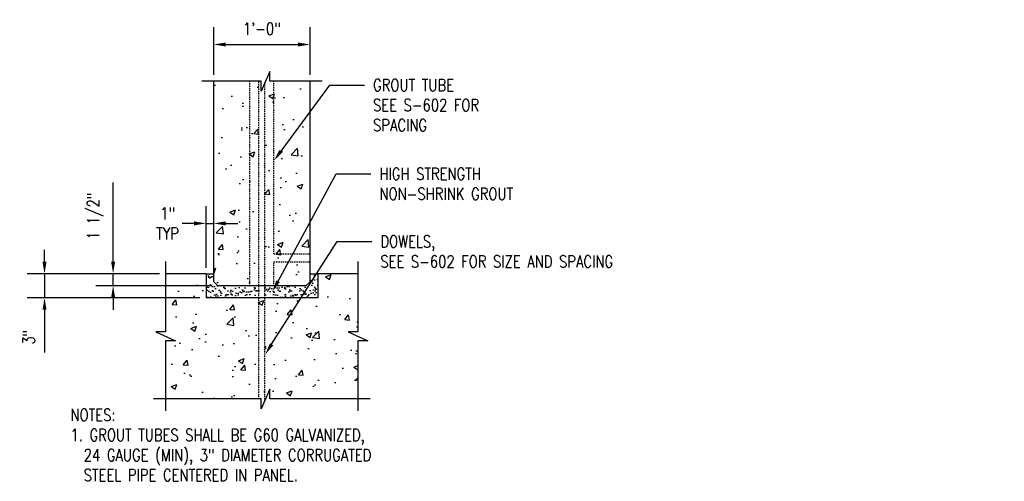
# Model space of a CAD drawing. Header units: inches. Extents: x 225 to 1025, y 378 to 670.
# Tile 2 of 14: x 447 to 570, y 378 to 435. Entities that reach past the tile are written whole.
import ezdxf
from ezdxf import colors
from ezdxf.entities.mleader import LeaderData, LeaderLine
from ezdxf.math import Vec2, Vec3

# ---------------------------------------------------------------- set-up
doc = ezdxf.new("R2010")
doc.units = ezdxf.units.IN
doc.header["$MEASUREMENT"] = 0
doc.linetypes.add('HIDDEN', pattern=[0.375, 0.25, -0.125])
doc.linetypes.add('HIDDEN2', pattern=[0.1875, 0.125, -0.0625])
doc.layers.get('Defpoints').update_dxf_attribs({"color": 243})
for name, color, linetype in [('A-WALL-PATT', 8, 'Continuous'), ('S-ANNO-DIMS', 1, 'Continuous'), ('S-ANNO-PATT', 1, 'Continuous'), ('S-ANNO-TEXT', 2, 'Continuous'), ('S-SECT-CONC', 4, 'Continuous'), ('S-SECT-HIDE', 2, 'HIDDEN')]:
    doc.layers.add(name, color=color, linetype=linetype)
doc.layers.add('S-ANNO-SYMB', color=2, linetype='Continuous', lineweight=25)
doc.styles.add('Annotative', font='romans.shx', dxfattribs={"width": 0.8, "height": 0.125})
doc.dimstyles.new('Annotative', dxfattribs={"dimscale": 0, "dimtxt": 0.125, "dimasz": 0.125, "dimexe": 0.179688, "dimexo": 0.0625, "dimgap": 0.09, "dimtad": 1, "dimdec": 3, "dimzin": 3, "dimdsep": 46, "dimlunit": 4, "dimtxsty": 'Annotative', "dimcen": 0.09, "dimclrt": 2, "dimazin": 2, "dimtfac": 1, "dimtdec": 3, "dimtmove": 1, "dimatfit": 3, "dimfxl": 1, "dimtfill": 1, "dimfrac": 2, "dimtolj": 1, "dimtzin": 0, "dimarcsym": 0})
pattern_1 = [(50, (17.6893, 342.5813), (7.1726, -0.62752), [0.75, -8.25]), (355, (17.689, 342.581), (-1.38751, 7.52192), [0.6, -6.6]), (100.4514, (18.287, 342.529), (5.78509, 6.8944), [0.6374, -7.01142]), (46.1842, (17.689, 344.581), (10.67241, -1.6552), [1.125, -12.375]), (96.6356, (18.579, 344.443), (9.34662, 9.74119), [0.9561, -10.51714]), (351.1842, (17.689, 344.581), (9.34662, 9.74119), [0.9, -9.9]), (21, (18.6893, 344.0813), (5.96907, -4.02619), [0.75, -8.25]), (326, (18.689, 344.081), (2.43315, 7.2515), [0.6, -6.6]), (71.4514, (19.187, 343.746), (8.40222, 3.22531), [0.6374, -7.01142]), (37.5, (17.6893, 342.5813), (0.121599, 3.328939), [0, -6.52, 0, -6.7, 0, -6.625]), (7.5, (17.6893, 342.5813), (2.630695, 3.944117), [0, -3.82, 0, -6.37, 0, -2.525]), (327.5, (15.4593, 342.5813), (5.338224, -0.225549), [0, -2.5, 0, -7.8, 0, -10.35]), (317.5, (14.4593, 342.5813), (5.83186, 1.00105), [0, -3.25, 0, -5.18, 0, -7.35])]

# ---------------------------------------------------------------- blocks, each defined once
blk = doc.blocks.new('*D17')
at = {"layer": 'Defpoints', "color": 0, "transparency": 16777216}
for p in [(483.07, 432.01), (471.06, 427.46), (483.07, 427.46)]:
    blk.add_point(p, dxfattribs=at)
at = {"layer": 'S-ANNO-DIMS', "color": 0, "lineweight": -2, "transparency": 16777216}
for p, q in [((471.06, 428.21), (471.06, 434.16)), ((483.07, 428.21), (483.07, 434.16)), ((472.56, 432.01), (481.57, 432.01))]:
    blk.add_line(p, q, dxfattribs=at)
at = {"layer": 'S-ANNO-DIMS', "color": 0, "transparency": 16777216}
for points in [[(472.56, 432.26), (472.56, 431.76), (471.06, 432.01)], [(481.57, 432.26), (481.57, 431.76), (483.07, 432.01)]]:
    blk.add_solid(points, dxfattribs=at)
at = {"layer": 'S-ANNO-DIMS', "color": 2, "transparency": 16777216, "insert": (477.06, 433.98), "char_height": 1.5, "attachment_point": 5, "style": 'Annotative', "bg_fill": 3, "box_fill_scale": 1.25, "bg_fill_color": 256, "bg_fill_true_color": 13158600, "bg_fill_transparency": 0}
blk.add_mtext('\\A1;1\'-0"', dxfattribs=at)
blk = doc.blocks.new('*D18')
at = {"layer": 'Defpoints', "color": 0, "transparency": 16777216}
for p in [(465.06, 403.42), (449.97, 400.42), (470.1, 400.42)]:
    blk.add_point(p, dxfattribs=at)
at = {"layer": 'S-ANNO-DIMS', "color": 0, "lineweight": -2, "transparency": 16777216}
for p, q in [((449.97, 404.92), (449.97, 406.42)), ((464.31, 403.42), (447.82, 403.42)), ((449.97, 403.42), (449.97, 400.42)), ((469.35, 400.42), (447.82, 400.42)), ((449.97, 398.92), (449.97, 393.6))]:
    blk.add_line(p, q, dxfattribs=at)
at = {"layer": 'S-ANNO-DIMS', "color": 0, "transparency": 16777216}
for points in [[(449.72, 404.92), (450.22, 404.92), (449.97, 403.42)], [(449.72, 398.92), (450.22, 398.92), (449.97, 400.42)]]:
    blk.add_solid(points, dxfattribs=at)
at = {"layer": 'S-ANNO-DIMS', "color": 2, "transparency": 16777216, "insert": (448, 395.51), "char_height": 1.5, "attachment_point": 5, "rotation": 90, "style": 'Annotative', "bg_fill": 3, "box_fill_scale": 1.25, "bg_fill_color": 256, "bg_fill_true_color": 13158600, "bg_fill_transparency": 0}
blk.add_mtext('\\A1;3"', dxfattribs=at)
blk = doc.blocks.new('*D19')
at = {"layer": 'Defpoints', "color": 0, "transparency": 16777216}
for p in [(465.06, 403.42), (458.52, 401.92), (471.57, 401.92)]:
    blk.add_point(p, dxfattribs=at)
at = {"layer": 'S-ANNO-DIMS', "color": 0, "lineweight": -2, "transparency": 16777216}
for p, q in [((458.52, 404.92), (458.52, 414.81)), ((464.31, 403.42), (456.36, 403.42)), ((458.52, 401.92), (458.52, 403.42)), ((470.82, 401.92), (456.36, 401.92)), ((458.52, 400.42), (458.52, 398.92))]:
    blk.add_line(p, q, dxfattribs=at)
at = {"layer": 'S-ANNO-DIMS', "color": 0, "transparency": 16777216}
for points in [[(458.27, 404.92), (458.77, 404.92), (458.52, 403.42)], [(458.27, 400.42), (458.77, 400.42), (458.52, 401.92)]]:
    blk.add_solid(points, dxfattribs=at)
at = {"layer": 'S-ANNO-DIMS', "color": 2, "transparency": 16777216, "insert": (456.3, 410.61), "char_height": 1.5, "attachment_point": 5, "rotation": 90, "style": 'Annotative', "bg_fill": 3, "box_fill_scale": 1.25, "bg_fill_color": 256, "bg_fill_true_color": 13158600, "bg_fill_transparency": 0}
blk.add_mtext('\\A1;1 1/2"', dxfattribs=at)
blk = doc.blocks.new('*D20')
at = {"layer": 'Defpoints', "color": 0, "transparency": 16777216}
for p in [(471.06, 409.7), (470.1, 403.42), (471.06, 403.42)]:
    blk.add_point(p, dxfattribs=at)
at = {"layer": 'S-ANNO-DIMS', "color": 0, "lineweight": -2, "transparency": 16777216}
for p, q in [((470.1, 404.17), (470.1, 411.86)), ((471.06, 404.17), (471.06, 411.86)), ((468.6, 409.7), (467.1, 409.7)), ((470.1, 409.7), (471.06, 409.7)), ((472.56, 409.7), (474.06, 409.7))]:
    blk.add_line(p, q, dxfattribs=at)
at = {"layer": 'S-ANNO-DIMS', "color": 0, "transparency": 16777216}
for points in [[(468.6, 409.95), (468.6, 409.45), (470.1, 409.7)], [(472.56, 409.95), (472.56, 409.45), (471.06, 409.7)]]:
    blk.add_solid(points, dxfattribs=at)
at = {"layer": 'S-ANNO-DIMS', "color": 2, "transparency": 16777216, "insert": (465.31, 409.7), "char_height": 1.5, "attachment_point": 5, "style": 'Annotative', "bg_fill": 3, "box_fill_scale": 1.25, "bg_fill_color": 256, "bg_fill_true_color": 13158600, "bg_fill_transparency": 0}
blk.add_mtext('\\A1;1"\\PTYP', dxfattribs=at)

msp = doc.modelspace()

# ---------------------------------------------------------------- hatches: boundary and pattern name
at = {"layer": 'A-WALL-PATT', "lineweight": -3}
h = msp.add_hatch(dxfattribs=at)
h.set_pattern_fill('AR-CONC', color=8, style=0)
h.set_pattern_definition(pattern_1)
h.paths.add_polyline_path([(483.0666, 427.4556), (478.557, 427.4556), (478.557, 405.9194), (483.0666, 405.9197)], flags=17)
h.paths.add_polyline_path([(483.0666, 405.9197), (478.557, 405.9194), (478.557, 427.4556), (478.0746, 427.4556), (478.0746, 428.6525), (477.4329, 427.2281), (477.4329, 401.9193), (478.557, 401.9193), (478.557, 404.9194), (483.0666, 404.9197)])
h.paths.add_polyline_path([(483.0666, 404.9197), (478.557, 404.9194), (478.557, 401.9193), (482.5544, 401.9193), (483.0666, 402.4312)], flags=17)
h.paths.add_polyline_path([(476.6889, 427.4556), (475.5648, 427.4556), (475.5648, 401.9193), (476.6889, 401.9193)])
h.paths.add_polyline_path([(475.5648, 427.4556), (471.0587, 427.4556), (471.0587, 402.4311), (471.5704, 401.9193), (475.5648, 401.9193)])
h = msp.add_hatch(dxfattribs=at)
h.set_pattern_fill('AR-CONC', color=8, style=0)
h.set_pattern_definition(pattern_1)
h.paths.add_polyline_path([(489.0508, 403.4193), (482.0353, 403.4193), (482.0353, 400.4193), (472.0865, 400.4193), (472.0865, 403.4193), (465.0588, 403.4193), (465.0588, 387.8341), (476.9638, 387.8341), (476.9638, 386.5656), (478.0746, 389.0309), (478.0746, 387.8341), (489.0508, 387.8341)])
at = {"layer": 'A-WALL-PATT'}
h = msp.add_hatch(dxfattribs=at)
h.set_pattern_fill('AR-SAND', color=256, scale=0.47244, style=0)
h.set_pattern_definition([(37.5, (-879.5988, 288.844), (-0.02976055, 0.9103077), [0, -0.71810807, 0, -0.8031472, 0, -0.7677142]), (7.5, (-879.5988, 288.844), (0.8361125, 1.3332933), [0, -0.3874004, 0, -0.64724214, 0, -0.24803075]), (327.5, (-880.1799, 288.844), (1.4712437, 0.00267356), [0, -0.23621976, 0, -0.85039114, 0, -1.11023287]), (317.5, (-880.1799, 288.844), (1.420213, 0.4146486), [0, -0.1181099, 0, -0.55747863, 0, -0.63779335])])
h.paths.add_polyline_path([(484.0264, 403.4193), (483.0666, 403.4193), (483.0666, 402.4312), (482.5544, 401.9193), (477.4329, 401.9193), (477.4329, 400.4193), (484.0264, 400.4193)])
h.paths.add_polyline_path([(476.6889, 401.9193), (471.5704, 401.9193), (471.0587, 402.4311), (471.0587, 403.4192), (470.1012, 403.4193), (470.1012, 400.4193), (476.6889, 400.4193)])

# ---------------------------------------------------------------- linework, layer by layer
at = {"layer": 'S-ANNO-PATT'}
for p, q in [((470.1012, 403.4193), (471.0599, 403.4192)), ((483.0678, 403.4193), (484.0264, 403.4193))]:
    msp.add_line(p, q, dxfattribs=at)
at = {"layer": 'S-ANNO-SYMB'}
for points in [[(489.015, 404.9294), (489.015, 396.1821), (487.8182, 396.1821), (490.2834, 395.0713), (489.015, 395.0713), (489.015, 386.3227)], [(490.5626, 387.8341), (478.0746, 387.8341), (478.0746, 389.0309), (476.9638, 386.5656), (476.9638, 387.8341), (463.5627, 387.8341)]]:
    msp.add_lwpolyline(points, dxfattribs=at)
at = {"layer": 'S-SECT-CONC'}
for p, q in [((471.0587, 402.4311), (471.0587, 427.4556)), ((483.0666, 402.4311), (483.0666, 427.4556)), ((470.1012, 403.4193), (465.0588, 403.4193)), ((470.1012, 403.4193), (470.1012, 400.4193)), ((484.0264, 403.4193), (484.0264, 400.4193)), ((489.0508, 403.4193), (484.0264, 403.4193)), ((471.5704, 401.9193), (471.0587, 402.4311)), ((482.5544, 401.9193), (471.5704, 401.9193)), ((482.5544, 401.9193), (483.0664, 402.4311)), ((484.0264, 400.4193), (470.1012, 400.4193))]:
    msp.add_line(p, q, dxfattribs=at)
msp.add_lwpolyline([(484.5717, 427.4556), (478.0746, 427.4556), (478.0746, 428.6525), (476.9638, 426.1872), (476.9638, 427.4556), (469.5704, 427.4556)], dxfattribs=at)
at = {"layer": 'S-SECT-HIDE', "linetype": 'HIDDEN2'}
for p, q in [((475.5648, 401.9193), (475.5648, 427.4556)), ((476.6889, 387.8341), (476.6889, 427.4556)), ((477.4329, 387.6065), (477.4329, 427.2281)), ((478.557, 405.9194), (478.557, 427.4556)), ((478.557, 405.9194), (483.0677, 405.9197)), ((478.557, 404.9194), (483.0674, 404.9197)), ((478.557, 401.9193), (478.557, 404.9194))]:
    msp.add_line(p, q, dxfattribs=at)

# ---------------------------------------------------------------- texts
at = {"layer": 'S-ANNO-TEXT', "insert": (453.211, 386.5581), "char_height": 1.5, "width": 58.679328, "attachment_point": 1, "style": 'Annotative'}
msp.add_mtext('NOTES:\\P1. GROUT TUBES SHALL BE G60 GALVANIZED, \\P  24 GAUGE (MIN), 3" DIAMETER CORRUGATED\\P  STEEL PIPE CENTERED IN PANEL.', dxfattribs=at)

# ---------------------------------------------------------------- leaders
at = {"layer": 'S-ANNO-DIMS'}
ml = msp.add_multileader_mtext('Standard', dxfattribs=at)
ml.set_content('HIGH STRENGTH\\PNON-SHRINK GROUT', color=2, style='Annotative')
ml.set_leader_properties()
ml.build(insert=Vec2(0, 0))
ml.multileader.update_dxf_attribs({"dogleg_length": 0.36, "arrow_head_size": 1.5, "scale": 12})
ctx = ml.context
ctx.base_point, ctx.scale, ctx.char_height, ctx.arrow_head_size, ctx.landing_gap_size, ctx.plane_origin = Vec3(490.6362, 415.8842), 12, 1.5, 1.5, 1.08, Vec3(486.3162, 412.5883)
notes = []
notes.append((ctx, [(0, (1, 1, 0), (486.3162, 415.8842), (1, 0), 4.32, [(0, [(478.3672, 401.1721)], 0, [])])]))
ctx.mtext.insert, ctx.mtext.flow_direction = Vec3(491.7162, 416.6342), 5
ml = msp.add_multileader_mtext('Standard', dxfattribs=at)
ml.set_content('DOWELS,\\PSEE S-602 FOR SIZE AND SPACING', color=2, style='Annotative')
ml.set_leader_properties()
ml.build(insert=Vec2(0, 0))
ml.multileader.update_dxf_attribs({"dogleg_length": 0.36, "arrow_head_size": 1.5, "scale": 12})
ctx = ml.context
ctx.base_point, ctx.scale, ctx.char_height, ctx.arrow_head_size, ctx.landing_gap_size, ctx.plane_origin = Vec3(490.7561, 407.4436), 12, 1.5, 1.5, 1.08, Vec3(486.4361, 407.4436)
notes.append((ctx, [(0, (1, 1, 0), (486.4361, 407.4436), (1, 0), 4.32, [(0, [(477.4737, 393.3549)], 0, [])])]))
ctx.mtext.insert, ctx.mtext.width, ctx.mtext.flow_direction = Vec3(491.8361, 408.1936), 19.264213, 5
for ctx, leaders in notes:
    for number, flags, end, landing, length, lines in leaders:
        leader = LeaderData()
        leader.index, (leader.has_last_leader_line, leader.has_dogleg_vector, leader.attachment_direction) = number, flags
        leader.last_leader_point, leader.dogleg_vector, leader.dogleg_length = Vec3(end), Vec3(landing), length
        for number, points, colour, breaks in lines:
            line = LeaderLine()
            line.index, line.vertices, line.color, line.breaks = number, Vec3.list(points), colors.encode_raw_color(colour), breaks
            leader.lines.append(line)
        ctx.leaders.append(leader)

# ---------------------------------------------------------------- next in the draw order: dimensions: what is measured, and where the dimension line sits
dim = msp.add_linear_dim(base=(483.0666, 432.0071), p1=(471.0587, 427.4556), p2=(483.0666, 427.4556), dimstyle='Annotative', override={"dimpost": '\\X'}, dxfattribs=at)
dim.commit()
dim.dimension.update_dxf_attribs({"geometry": '*D17', "text_midpoint": (477.0627, 433.9799)})
dim = msp.add_linear_dim(base=(449.9729, 400.4193), p1=(465.0588, 403.4193), p2=(470.1012, 400.4193), angle=90, dimstyle='Annotative', override={"dimpost": '\\X', "dimtmove": 0}, dxfattribs=at)
dim.commit()
dim.dimension.update_dxf_attribs({"geometry": '*D18', "text_midpoint": (449.9729, 395.5107), "dimtype": 160})

# ---------------------------------------------------------------- next in the draw order: dimensions: what is measured, and where the dimension line sits
dim = msp.add_linear_dim(base=(458.5209, 401.9193), p1=(465.0588, 403.4193), p2=(471.5704, 401.9193), angle=90, dimstyle='Annotative', override={"dimpost": '\\X', "dimtmove": 0}, dxfattribs=at)
dim.commit()
dim.dimension.update_dxf_attribs({"geometry": '*D19', "text_midpoint": (458.5209, 410.6136), "dimtype": 160})

# ---------------------------------------------------------------- next in the draw order: leaders
ml = msp.add_multileader_mtext('Standard', dxfattribs=at)
ml.set_content('GROUT TUBE\\PSEE S-602 FOR\\PSPACING', color=2, style='Annotative')
ml.set_leader_properties()
ml.build(insert=Vec2(0, 0))
ml.multileader.update_dxf_attribs({"dogleg_length": 0.36, "arrow_head_size": 1.5, "scale": 12})
ctx = ml.context
ctx.base_point, ctx.scale, ctx.char_height, ctx.arrow_head_size, ctx.landing_gap_size, ctx.plane_origin = Vec3(489.8398, 426.9516), 12, 1.5, 1.5, 1.08, Vec3(485.5198, 426.9516)
notes = []
notes.append((ctx, [(0, (1, 1, 0), (485.5198, 426.9516), (1, 0), 4.32, [(0, [(478.557, 417.5124)], 0, [])])]))
ctx.mtext.insert, ctx.mtext.flow_direction = Vec3(490.9198, 427.7016), 5
for ctx, leaders in notes:
    for number, flags, end, landing, length, lines in leaders:
        leader = LeaderData()
        leader.index, (leader.has_last_leader_line, leader.has_dogleg_vector, leader.attachment_direction) = number, flags
        leader.last_leader_point, leader.dogleg_vector, leader.dogleg_length = Vec3(end), Vec3(landing), length
        for number, points, colour, breaks in lines:
            line = LeaderLine()
            line.index, line.vertices, line.color, line.breaks = number, Vec3.list(points), colors.encode_raw_color(colour), breaks
            leader.lines.append(line)
        ctx.leaders.append(leader)

# ---------------------------------------------------------------- next in the draw order: dimensions: what is measured, and where the dimension line sits
dim = msp.add_linear_dim(base=(471.0599, 409.7013), p1=(470.1012, 403.4193), p2=(471.0599, 403.4192), text='<>\\PTYP', dimstyle='Annotative', override={"dimpost": '\\X', "dimtmove": 2}, dxfattribs=at)
dim.commit()
dim.dimension.update_dxf_attribs({"geometry": '*D20', "text_midpoint": (465.3141, 409.7013), "dimtype": 160})

# ---------------------------------------------------------------- next in the draw order: linework, layer by layer
at = {"layer": 'S-ANNO-SYMB'}
msp.add_lwpolyline([(465.0387, 404.9294), (465.0387, 396.1821), (463.8419, 396.1821), (466.3071, 395.0713), (465.0387, 395.0713), (465.0387, 386.3227)], dxfattribs=at)

doc.saveas('drawing.dxf')
